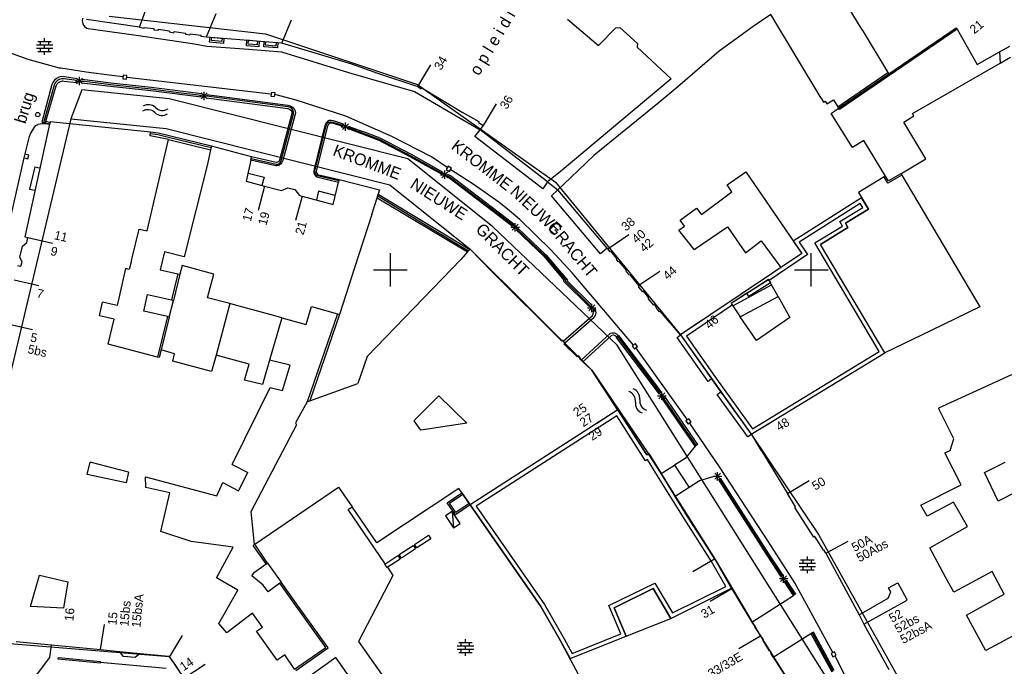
# Model space of a CAD drawing. Header units: millimetres. Extents: x 135944 to 142000, y 454200 to 456692.
# Tile 54 of 153: x 137006 to 137123, y 455953 to 456030. Entities that reach past the tile are written whole.
import ezdxf
from ezdxf.enums import TextEntityAlignment as Align

# ---------------------------------------------------------------- set-up
doc = ezdxf.new("R2010")
doc.units = ezdxf.units.MM
for name, color, linetype in [('TotaalGBKN2013_Bistad', 251, 'Continuous'), ('TotaalGBKN2013X$0$Contouren', 251, 'Continuous'), ('TotaalGBKN2013X$0$Xref', 251, 'Continuous')]:
    doc.layers.add(name, color=color, linetype=linetype)
doc.layers.add('TotaalGBKN2013X$0$PSVPORTS', color=251, linetype='Continuous', plot=False)
doc.styles.add('TotaalGBKN2013X$0$GBKN binnenstad 2009$0$Standard', font='txt')

# ---------------------------------------------------------------- blocks, each defined once
blk = doc.blocks.new('TotaalGBKN2013X$0$GBKN binnenstad 2009')
at = {"layer": 'TotaalGBKN2013_Bistad'}
for p, q in [((137106064, 456028516), (137102185, 456034909)), ((137020184, 456028824), (137021211, 456031644)), ((137013411, 456029913), (137013396, 456029592)), ((137013396, 456029592), (137013460, 456029278)), ((137020183, 456028822), (137013902, 456029734)), ((137028153, 456027706), (137029293, 456030482)), ((137037123, 456026950), (137038261, 456029726)), ((137071065, 456029804), (137074729, 456026655)), ((137095221, 456030350), (137093118, 456028937)), ((137101195, 456020415), (137095221, 456030350)), ((137013460, 456029278), (137013553, 456029068)), ((137013553, 456029068), (137013713, 456028871)), ((137013713, 456028871), (137013925, 456028733)), ((137013925, 456028733), (137014099, 456028679)), ((137014099, 456028679), (137014693, 456028585)), ((137014693, 456028585), (137020066, 456027845)), ((137020183, 456028822), (137020748, 456028703)), ((137020748, 456028703), (137020755, 456028796)), ((137020755, 456028796), (137021909, 456028666)), ((137021909, 456028666), (137021910, 456028521)), ((137021910, 456028521), (137022432, 456028468)), ((137022432, 456028468), (137022447, 456028593)), ((137022447, 456028593), (137023730, 456028408)), ((137023730, 456028408), (137023741, 456028283)), ((137074729, 456026655), (137076775, 456028768)), ((137076775, 456028768), (137077283, 456028792)), ((137077283, 456028792), (137079365, 456026905)), ((137093118, 456028937), (137089055, 456026000)), ((137117329, 456028605), (137103377, 456019049)), ((137106064, 456028516), (137109125, 456023471)), ((137109229, 456023300), (137117230, 456028779)), ((137117230, 456028779), (137117329, 456028605)), ((137117329, 456028605), (137119727, 456024390)), ((137008916, 456027140), (137008916, 456027540)), ((137020066, 456027845), (137026708, 456026843)), ((137023741, 456028283), (137024272, 456028179)), ((137024272, 456028179), (137024302, 456028324)), ((137024302, 456028324), (137025653, 456028134)), ((137025653, 456028134), (137025649, 456028009)), ((137025649, 456028009), (137026155, 456027946)), ((137026155, 456027946), (137026195, 456028051)), ((137026195, 456028051), (137027482, 456027876)), ((137027482, 456027876), (137027468, 456027766)), ((137027468, 456027766), (137028153, 456027706)), ((137028153, 456027706), (137037053, 456026971)), ((137028747, 456027253), (137028784, 456027648)), ((137029983, 456027136), (137028747, 456027253)), ((137030020, 456027531), (137029983, 456027136)), ((137033109, 456026826), (137033148, 456027302)), ((137034231, 456027213), (137034192, 456026737)), ((137006977, 456025002), (137003308, 456026319)), ((137007936, 456026740), (137009896, 456026740)), ((137007936, 456026340), (137009896, 456026340)), ((137008116, 456027140), (137009716, 456027140)), ((137008416, 456026740), (137008416, 456027140)), ((137008416, 456025940), (137008416, 456026340)), ((137008916, 456026340), (137008916, 456026740)), ((137009416, 456026740), (137009416, 456027140)), ((137009416, 456025940), (137009416, 456026340)), ((137026708, 456026843), (137028180, 456026584)), ((137028180, 456026584), (137033170, 456026231)), ((137034192, 456026737), (137033109, 456026826)), ((137033170, 456026231), (137037056, 456025900)), ((137035164, 456026702), (137035200, 456027133)), ((137036402, 456026597), (137035164, 456026702)), ((137036438, 456027028), (137036402, 456026597)), ((137037053, 456026971), (137045384, 456024479)), ((137079365, 456026905), (137079312, 456026455)), ((137079312, 456026455), (137083375, 456022682)), ((137122384, 456025891), (137123603, 456026580)), ((137010669, 456023986), (137006977, 456025002)), ((137008116, 456025940), (137009716, 456025940)), ((137008916, 456025540), (137008916, 456025940)), ((137037056, 456025900), (137045022, 456023468)), ((137089055, 456026000), (137084153, 456021751)), ((137119727, 456024390), (137122384, 456025891)), ((137122384, 456025891), (137122471, 456024571)), ((137122471, 456024571), (137123688, 456025264)), ((137010844, 456023957), (137010669, 456023986)), ((137013868, 456023492), (137010844, 456023957)), ((137045384, 456024479), (137048486, 456023389)), ((137053257, 456021790), (137054791, 456024369)), ((137112040, 456018590), (137122471, 456024571)), ((137010082, 456022533), (137009893, 456022266)), ((137010329, 456022746), (137010082, 456022533)), ((137010621, 456022893), (137010329, 456022746)), ((137010655, 456022614), (137010404, 456022464)), ((137010940, 456022965), (137010621, 456022893)), ((137010936, 456022690), (137010655, 456022614)), ((137011228, 456022688), (137010936, 456022690)), ((137011267, 456022957), (137010940, 456022965)), ((137012775, 456022495), (137011214, 456022690)), ((137012802, 456022712), (137011267, 456022957)), ((137012715, 456022088), (137013423, 456022796)), ((137013423, 456022088), (137012715, 456022796)), ((137013069, 456021942), (137013069, 456022942)), ((137016800, 456022192), (137013396, 456022635)), ((137016902, 456023106), (137013868, 456023492)), ((137018214, 456022953), (137016902, 456023106)), ((137018249, 456023149), (137018192, 456022702)), ((137018192, 456022702), (137018639, 456022645)), ((137018696, 456023092), (137018249, 456023149)), ((137018639, 456022645), (137018696, 456023092)), ((137018670, 456022900), (137035800, 456020904)), ((137045022, 456023468), (137052849, 456021209)), ((137048486, 456023389), (137053257, 456021790)), ((137083375, 456022682), (137070176, 456011654)), ((137103161, 456019385), (137109125, 456023471)), ((137103264, 456019214), (137109229, 456023300)), ((137109125, 456023471), (137109229, 456023300)), ((137009788, 456022012), (137008599, 456017542)), ((137010048, 456021934), (137008781, 456017490)), ((137009061, 456017654), (137010288, 456021864)), ((137009893, 456022266), (137009788, 456022012)), ((137010068, 456021994), (137010049, 456021935)), ((137010204, 456022252), (137010068, 456021994)), ((137010404, 456022464), (137010204, 456022252)), ((137010288, 456021864), (137010398, 456022094)), ((137010398, 456022094), (137010573, 456022280)), ((137010573, 456022280), (137010797, 456022402)), ((137010797, 456022402), (137011047, 456022449)), ((137011047, 456022449), (137011191, 456022441)), ((137011191, 456022441), (137012746, 456022260)), ((137012569, 456022442), (137013569, 456022442)), ((137016752, 456021795), (137013342, 456022191)), ((137016776, 456021993), (137013370, 456022420)), ((137021526, 456021273), (137016752, 456021795)), ((137021550, 456021471), (137016776, 456021993)), ((137021574, 456021670), (137016800, 456022192)), ((137025157, 456021000), (137021550, 456021471)), ((137027572, 456020899), (137021574, 456021670)), ((137053257, 456021790), (137053663, 456021505)), ((137053663, 456021505), (137053733, 456021626)), ((137053733, 456021626), (137058547, 456018746)), ((137084153, 456021751), (137081777, 456019780)), ((137027523, 456020502), (137021526, 456021273)), ((137027547, 456020700), (137025157, 456021000)), ((137027370, 456020663), (137028370, 456020663)), ((137027516, 456020309), (137028224, 456021017)), ((137028224, 456020309), (137027516, 456021017)), ((137027870, 456020163), (137027870, 456021163)), ((137028118, 456020427), (137033581, 456019741)), ((137033607, 456019940), (137028142, 456020627)), ((137028167, 456020824), (137033633, 456020138)), ((137035862, 456021090), (137035804, 456020644)), ((137035804, 456020644), (137036250, 456020586)), ((137036308, 456021032), (137035862, 456021090)), ((137036250, 456020586), (137036308, 456021032)), ((137038813, 456020172), (137036278, 456020830)), ((137052849, 456021209), (137060682, 456016620)), ((137101195, 456020415), (137101477, 456019947)), ((137101850, 456019726), (137102663, 456020215)), ((137102663, 456020215), (137103161, 456019385)), ((137033581, 456019741), (137037819, 456019155)), ((137037822, 456019355), (137033607, 456019940)), ((137033633, 456020138), (137037825, 456019555)), ((137037819, 456019155), (137038013, 456019111)), ((137037862, 456019353), (137037822, 456019355)), ((137037825, 456019555), (137038089, 456019511)), ((137038091, 456019297), (137037862, 456019353)), ((137038013, 456019111), (137038174, 456018996)), ((137038089, 456019511), (137038328, 456019392)), ((137038288, 456019168), (137038091, 456019297)), ((137038431, 456018980), (137038288, 456019168)), ((137038328, 456019392), (137038521, 456019208)), ((137038521, 456019208), (137038652, 456018974)), ((137044707, 456018244), (137038813, 456020172)), ((137061076, 456017136), (137062610, 456019715)), ((137081777, 456019780), (137074162, 456013572)), ((137101477, 456019947), (137101652, 456020055)), ((137101652, 456020055), (137101850, 456019726)), ((137102356, 456018592), (137103264, 456019214)), ((137103264, 456019214), (137103161, 456019385)), ((137103377, 456019049), (137103264, 456019214)), ((137038302, 456018587), (137036811, 456013039)), ((137037017, 456013011), (137038497, 456018521)), ((137038693, 456018482), (137037215, 456012984)), ((137038174, 456018996), (137038277, 456018826)), ((137038277, 456018826), (137038306, 456018629)), ((137038306, 456018629), (137038302, 456018587)), ((137038503, 456018756), (137038431, 456018980)), ((137038497, 456018521), (137038503, 456018756)), ((137038652, 456018974), (137038708, 456018713)), ((137038708, 456018713), (137038693, 456018482)), ((137050163, 456015834), (137044707, 456018244)), ((137058547, 456018746), (137060510, 456017615)), ((137104909, 456014527), (137102356, 456018592)), ((137110994, 456017553), (137112214, 456018296)), ((137112214, 456018296), (137112040, 456018590)), ((137009518, 456017307), (137006563, 456003935)), ((137007250, 456016180), (137007707, 456016964)), ((137007707, 456016964), (137007881, 456017158)), ((137007881, 456017158), (137008105, 456017290)), ((137008105, 456017290), (137008161, 456017310)), ((137008161, 456017310), (137008617, 456017387)), ((137008599, 456017542), (137008989, 456017429)), ((137008617, 456017387), (137009079, 456017385)), ((137008989, 456017429), (137009015, 456017482)), ((137009015, 456017482), (137009061, 456017654)), ((137009015, 456017482), (137009526, 456017345)), ((137009061, 456017654), (137009562, 456017506)), ((137009079, 456017385), (137009518, 456017307)), ((137009526, 456017345), (137009518, 456017307)), ((137009562, 456017506), (137009526, 456017345)), ((137009580, 456017589), (137009562, 456017506)), ((137021482, 456016367), (137009580, 456017589)), ((137042231, 456017149), (137040932, 456011978)), ((137041077, 456011941), (137042376, 456017112)), ((137042522, 456017076), (137041223, 456011904)), ((137042237, 456017176), (137042231, 456017149)), ((137042340, 456017415), (137042237, 456017176)), ((137042511, 456017613), (137042340, 456017415)), ((137042377, 456017116), (137042467, 456017335)), ((137042467, 456017335), (137042624, 456017512)), ((137042733, 456017750), (137042511, 456017613)), ((137042605, 456017241), (137042522, 456017076)), ((137042718, 456017386), (137042605, 456017241)), ((137042624, 456017512), (137042689, 456017558)), ((137042689, 456017558), (137042841, 456017608)), ((137042850, 456017435), (137042718, 456017386)), ((137042981, 456017753), (137042733, 456017750)), ((137042841, 456017608), (137042876, 456017608)), ((137042991, 456017450), (137042850, 456017435)), ((137042876, 456017608), (137043167, 456017566)), ((137043224, 456017706), (137042981, 456017753)), ((137043134, 456017420), (137042991, 456017450)), ((137044348, 456017038), (137043134, 456017420)), ((137043167, 456017566), (137043181, 456017562)), ((137043179, 456017563), (137044399, 456017179)), ((137044449, 456017320), (137043224, 456017706)), ((137044157, 456017014), (137045157, 456017014)), ((137044303, 456016660), (137045011, 456017368)), ((137045011, 456016660), (137044303, 456017368)), ((137044657, 456016514), (137044657, 456017514)), ((137048675, 456015358), (137044902, 456016803)), ((137044952, 456016944), (137046705, 456016273)), ((137045002, 456017085), (137046721, 456016428)), ((137060510, 456017615), (137060475, 456017495)), ((137060475, 456017495), (137061076, 456017136)), ((137060682, 456016620), (137061076, 456017136)), ((137113615, 456013180), (137110994, 456017553)), ((137006489, 456013331), (137007120, 456015859)), ((137007120, 456015859), (137007250, 456016180)), ((137022360, 456016033), (137021453, 456016164)), ((137021465, 456015940), (137021482, 456016367)), ((137023620, 456015490), (137021465, 456015940)), ((137022399, 456016235), (137021482, 456016367)), ((137023646, 456015722), (137022360, 456016033)), ((137028743, 456014692), (137022399, 456016235)), ((137028695, 456014493), (137023646, 456015722)), ((137046705, 456016273), (137048736, 456015495)), ((137048798, 456015632), (137046721, 456016428)), ((137052503, 456013698), (137048798, 456015632)), ((137054879, 456013433), (137050163, 456015834)), ((137060024, 456015844), (137060682, 456016620)), ((137068107, 456009630), (137060024, 456015844)), ((137068674, 456010457), (137060682, 456016620)), ((137021118, 456004621), (137023620, 456015490)), ((137023620, 456015490), (137028647, 456014253)), ((137028743, 456014692), (137028647, 456014253)), ((137033516, 456013433), (137028743, 456014692)), ((137052360, 456013434), (137048675, 456015358)), ((137048736, 456015495), (137052432, 456013566)), ((137106248, 456015368), (137104909, 456014527)), ((137108842, 456011147), (137106248, 456015368)), ((137004957, 456006441), (137006489, 456013331)), ((137006474, 456013330), (137006908, 456013211)), ((137007026, 456013645), (137006592, 456013764)), ((137006908, 456013211), (137007026, 456013645)), ((137028647, 456014253), (137028276, 456012563)), ((137033424, 456013030), (137033516, 456013433)), ((137033457, 456013226), (137036418, 456012547)), ((137036447, 456012753), (137033516, 456013433)), ((137056149, 456011314), (137052360, 456013434)), ((137052432, 456013566), (137056209, 456011453)), ((137056283, 456011584), (137052503, 456013698)), ((137056759, 456012173), (137054879, 456013433)), ((137074162, 456013572), (137071423, 456010990)), ((137110659, 456011427), (137113615, 456013180)), ((137007739, 456012247), (137007133, 456009606)), ((137007739, 456012247), (137008323, 456012112)), ((137028276, 456012563), (137025513, 456001559)), ((137033424, 456013030), (137032862, 456010546)), ((137036395, 456012348), (137033424, 456013030)), ((137036496, 456012351), (137036395, 456012348)), ((137036418, 456012547), (137036625, 456012562)), ((137036601, 456012784), (137036447, 456012753)), ((137036743, 456012415), (137036496, 456012351)), ((137036737, 456012886), (137036601, 456012784)), ((137036625, 456012562), (137036810, 456012655)), ((137036811, 456013039), (137036737, 456012886)), ((137036958, 456012551), (137036743, 456012415)), ((137036810, 456012655), (137036947, 456012810)), ((137036947, 456012810), (137037016, 456013005)), ((137037121, 456012747), (137036958, 456012551)), ((137037016, 456013005), (137037017, 456013011)), ((137037215, 456012984), (137037121, 456012747)), ((137056877, 456012317), (137056639, 456011935)), ((137057259, 456012079), (137056877, 456012317)), ((137057021, 456011697), (137057259, 456012079)), ((137033102, 456011481), (137034996, 456011015)), ((137034996, 456011015), (137034722, 456010024)), ((137040932, 456011978), (137040887, 456011728)), ((137040887, 456011728), (137040922, 456011476)), ((137040922, 456011476), (137041034, 456011248)), ((137041034, 456011248), (137041210, 456011064)), ((137041041, 456011778), (137041074, 456011929)), ((137041058, 456011549), (137041041, 456011778)), ((137041152, 456011340), (137041058, 456011549)), ((137041312, 456011176), (137041152, 456011340)), ((137041223, 456011904), (137041186, 456011706)), ((137041186, 456011706), (137041228, 456011509)), ((137041210, 456011064), (137041224, 456011054)), ((137041224, 456011054), (137043838, 456010422)), ((137041228, 456011509), (137041343, 456011344)), ((137043876, 456010586), (137041302, 456011182)), ((137041343, 456011344), (137041354, 456011334)), ((137041354, 456011334), (137043916, 456010752)), ((137055975, 456011297), (137056975, 456011297)), ((137056121, 456010943), (137056829, 456011651)), ((137056829, 456010943), (137056121, 456011651)), ((137056475, 456010797), (137056475, 456011797)), ((137056639, 456011935), (137057021, 456011697)), ((137056946, 456010917), (137056686, 456011047)), ((137056752, 456011180), (137057037, 456011037)), ((137057127, 456011156), (137056818, 456011313)), ((137062776, 456006504), (137056946, 456010917)), ((137057037, 456011037), (137062873, 456006618)), ((137062970, 456006733), (137057127, 456011156)), ((137059839, 456010188), (137057170, 456011904)), ((137070176, 456011654), (137068674, 456010457)), ((137069888, 456009514), (137071423, 456010990)), ((137090015, 456010095), (137092230, 456011630)), ((137092230, 456011630), (137098880, 456001939)), ((137108670, 456011045), (137105604, 456009191)), ((137108670, 456011045), (137108842, 456011147)), ((137109105, 456010310), (137108670, 456011045)), ((137109177, 456010581), (137108842, 456011147)), ((137110758, 456011253), (137109105, 456010310)), ((137110659, 456011427), (137109177, 456010581)), ((137110659, 456011427), (137110758, 456011253)), ((137110758, 456011253), (137120035, 455995620)), ((137032862, 456010546), (137035057, 456009955)), ((137035057, 456009955), (137034280, 456007058)), ((137035057, 456009955), (137037072, 456009419)), ((137037072, 456009419), (137037827, 456009741)), ((137037827, 456009741), (137038661, 456009547)), ((137043210, 456007782), (137043838, 456010422)), ((137043916, 456010752), (137043838, 456010422)), ((137043916, 456010752), (137048719, 456009493)), ((137062904, 456008045), (137059839, 456010188)), ((137068674, 456010457), (137068107, 456009630)), ((137068674, 456010457), (137069888, 456009514)), ((137090564, 456009262), (137090015, 456010095)), ((137007133, 456009606), (137007717, 456009471)), ((137038661, 456009547), (137039208, 456008853)), ((137039513, 456008759), (137038736, 456005862)), ((137039208, 456008853), (137039516, 456008771)), ((137039516, 456008771), (137043210, 456007782)), ((137041457, 456009359), (137041209, 456008317)), ((137043458, 456008824), (137041457, 456009359)), ((137047802, 456006592), (137048427, 456008568)), ((137048427, 456008568), (137048565, 456009004)), ((137048427, 456008568), (137059184, 456002128)), ((137048508, 456008786), (137054989, 456004846)), ((137048719, 456009493), (137048565, 456009004)), ((137048565, 456009004), (137059429, 456002404)), ((137069138, 456008795), (137069888, 456009514)), ((137074983, 456001899), (137069138, 456008795)), ((137075762, 456002562), (137069888, 456009514)), ((137086955, 456006595), (137090564, 456009262)), ((137105604, 456009191), (137106828, 456007218)), ((137063931, 456007222), (137062904, 456008045)), ((137047802, 456006592), (137045793, 456000358)), ((137064508, 456005156), (137062776, 456006504)), ((137062873, 456006618), (137064613, 456005265)), ((137064714, 456005370), (137062970, 456006733)), ((137065364, 456005975), (137063931, 456007222)), ((137084426, 456005912), (137086373, 456007315)), ((137086373, 456007315), (137086955, 456006595)), ((137106828, 456007218), (137104080, 456005565)), ((137064327, 456005054), (137065327, 456005054)), ((137064473, 456004700), (137065181, 456005408)), ((137065181, 456004700), (137064473, 456005408)), ((137064827, 456004554), (137064827, 456005554)), ((137069079, 456002362), (137065364, 456005975)), ((137084262, 456004713), (137084937, 456005206)), ((137084937, 456005206), (137084426, 456005912)), ((137086078, 456002415), (137090046, 456005119)), ((137090046, 456005119), (137092201, 456002038)), ((137104370, 456005018), (137101100, 456003029)), ((137104080, 456005565), (137104370, 456005018)), ((137006563, 456003935), (137006943, 456003856)), ((137006810, 456003241), (137006937, 456003828)), ((137006943, 456003856), (137006937, 456003828)), ((137006937, 456003828), (137009863, 456003162)), ((137019244, 456001126), (137020141, 456004815)), ((137020141, 456004815), (137021118, 456004621)), ((137054989, 456004846), (137059283, 456002239)), ((137064940, 456004740), (137068256, 456001585)), ((137065045, 456004848), (137067499, 456002495)), ((137065148, 456004956), (137068475, 456001791)), ((137078315, 456004158), (137075835, 456002468)), ((137086078, 456002415), (137084262, 456004713)), ((137005963, 456001515), (137006286, 456002796)), ((137006286, 456002796), (137006810, 456003241)), ((137092201, 456002038), (137094067, 456003454)), ((137094067, 456003454), (137096385, 456000259)), ((137108770, 455990118), (137101100, 456003029)), ((137006255, 456000920), (137005963, 456001515)), ((137023160, 456002126), (137022632, 455999988)), ((137025513, 456001559), (137023160, 456002126)), ((137050000, 456000000), (137050000, 456002000)), ((137059184, 456002128), (137058389, 456001232)), ((137059429, 456002404), (137059184, 456002128)), ((137059473, 456002453), (137059429, 456002404)), ((137062058, 455999797), (137059473, 456002453)), ((137067499, 456002495), (137068365, 456001688)), ((137068256, 456001585), (137070629, 455998759)), ((137068365, 456001688), (137070419, 455999241)), ((137068475, 456001791), (137071047, 455998776)), ((137071593, 455999646), (137069079, 456002362)), ((137075762, 456002562), (137074983, 456001899)), ((137075762, 456002562), (137075833, 456002466)), ((137075833, 456002466), (137076047, 456002175)), ((137076047, 456002175), (137076141, 456002225)), ((137076141, 456002225), (137076869, 456001332)), ((137098880, 456001939), (137096385, 456000259)), ((137100000, 456000000), (137100000, 456002000)), ((137005703, 456000514), (137006086, 456000416)), ((137006086, 456000416), (137006255, 456000920)), ((137019244, 456001126), (137018981, 456000045)), ((137025281, 456000518), (137024998, 455999478)), ((137029022, 455999482), (137025281, 456000518)), ((137045793, 456000358), (137043940, 455994706)), ((137058389, 456001232), (137047237, 455989699)), ((137076869, 456001332), (137076869, 456001197)), ((137076869, 456001197), (137077030, 456000997)), ((137077030, 456000997), (137077090, 456001037)), ((137077090, 456001037), (137078043, 455999939)), ((137018542, 456000150), (137017526, 455995757)), ((137018981, 456000045), (137018542, 456000150)), ((137022632, 455999988), (137024746, 455999532)), ((137024746, 455999532), (137023984, 455996427)), ((137024998, 455999478), (137024218, 455996374)), ((137024746, 455999532), (137024998, 455999478)), ((137028291, 455996685), (137029022, 455999482)), ((137048000, 456000000), (137050000, 456000000)), ((137050000, 456000000), (137052000, 456000000)), ((137050000, 455998000), (137050000, 456000000)), ((137070367, 455991510), (137062058, 455999797)), ((137070419, 455999241), (137070820, 455998767)), ((137078888, 455991055), (137071593, 455999646)), ((137078043, 455999939), (137077963, 455999859)), ((137077963, 455999859), (137078393, 455999410)), ((137078393, 455999410), (137078418, 455999445)), ((137078418, 455999445), (137079512, 455998114)), ((137082004, 455999815), (137079525, 455998125)), ((137098000, 456000000), (137100000, 456000000)), ((137100000, 456000000), (137102000, 456000000)), ((137100000, 455998000), (137100000, 456000000)), ((137005294, 455998798), (137008220, 455998132)), ((137070629, 455998759), (137070560, 455998664)), ((137070560, 455998664), (137073644, 455995620)), ((137070820, 455998767), (137070758, 455998681)), ((137070758, 455998681), (137073759, 455995719)), ((137071047, 455998776), (137070993, 455998701)), ((137070993, 455998701), (137073895, 455995836)), ((137079574, 455998039), (137079512, 455998114)), ((137079524, 455997943), (137079574, 455998039)), ((137090691, 455995717), (137095300, 455998202)), ((137092348, 455997208), (137094927, 455998863)), ((137095153, 455998462), (137092597, 455996822)), ((137094927, 455998863), (137095153, 455998462)), ((137095300, 455998202), (137095153, 455998462)), ((137096067, 455996843), (137095300, 455998202)), ((137020704, 455995099), (137021129, 455997074)), ((137021129, 455997074), (137023984, 455996427)), ((137080011, 455997390), (137079524, 455997943)), ((137080091, 455997446), (137080011, 455997390)), ((137080715, 455996688), (137080091, 455997446)), ((137092348, 455997208), (137090488, 455996014)), ((137091575, 455994431), (137096067, 455996843)), ((137092597, 455996822), (137092348, 455997208)), ((137096067, 455996843), (137097473, 455994352)), ((137015425, 455994514), (137015807, 455996165)), ((137017526, 455995757), (137015807, 455996165)), ((137023713, 455994386), (137024218, 455996374)), ((137023984, 455996427), (137024218, 455996374)), ((137030942, 455995987), (137028291, 455996685)), ((137030942, 455995987), (137029298, 455989851)), ((137031337, 455995878), (137030942, 455995987)), ((137035830, 455994645), (137031337, 455995878)), ((137040013, 455993497), (137040636, 455995643)), ((137040636, 455995643), (137043725, 455994767)), ((137073573, 455995114), (137074281, 455995822)), ((137074281, 455995114), (137073573, 455995822)), ((137073927, 455994968), (137073927, 455995968)), ((137080625, 455996608), (137080715, 455996688)), ((137081309, 455995795), (137080625, 455996608)), ((137081379, 455995870), (137081309, 455995795)), ((137081621, 455995586), (137081379, 455995870)), ((137090488, 455996014), (137090691, 455995717)), ((137090691, 455995717), (137091575, 455994431)), ((137017176, 455994119), (137015425, 455994514)), ((137023510, 455994434), (137020704, 455995099)), ((137037086, 455994300), (137035830, 455994645)), ((137043725, 455994767), (137040129, 455984313)), ((137043940, 455994706), (137040415, 455984416)), ((137043725, 455994767), (137043940, 455994706)), ((137070524, 455991510), (137074019, 455994586)), ((137073427, 455995468), (137074427, 455995468)), ((137074117, 455995019), (137074011, 455995143)), ((137074019, 455994586), (137074111, 455994766)), ((137074111, 455994766), (137074126, 455994967)), ((137074368, 455995198), (137074117, 455995019)), ((137074126, 455994967), (137074117, 455995019)), ((137074238, 455995105), (137074122, 455995239)), ((137074202, 455994375), (137074335, 455994517)), ((137074245, 455995346), (137074368, 455995198)), ((137074335, 455994517), (137074428, 455994688)), ((137074380, 455995173), (137074368, 455995198)), ((137074443, 455994934), (137074380, 455995173)), ((137074428, 455994688), (137074443, 455994934)), ((137081577, 455995516), (137081621, 455995586)), ((137081969, 455995021), (137081577, 455995516)), ((137082044, 455995091), (137081969, 455995021)), ((137084463, 455992256), (137082044, 455995091)), ((137120035, 455995620), (137114264, 455992801)), ((137004540, 455993568), (137007466, 455992902)), ((137016484, 455991173), (137017176, 455994119)), ((137023510, 455994434), (137022320, 455989621)), ((137023713, 455994386), (137022760, 455990477)), ((137023510, 455994434), (137023713, 455994386)), ((137037086, 455994300), (137035645, 455989245)), ((137037086, 455994300), (137040013, 455993497)), ((137070730, 455991319), (137074202, 455994375)), ((137086986, 455993976), (137084469, 455992260)), ((137093509, 455991610), (137091575, 455994431)), ((137097473, 455994352), (137093509, 455991610)), ((137072652, 455989251), (137076162, 455992457)), ((137072857, 455989065), (137076313, 455992237)), ((137076162, 455992457), (137076396, 455992519)), ((137076313, 455992237), (137076518, 455992261)), ((137076396, 455992519), (137076638, 455992502)), ((137076518, 455992261), (137076717, 455992206)), ((137076638, 455992502), (137076861, 455992407)), ((137076717, 455992206), (137076881, 455992081)), ((137076861, 455992407), (137077042, 455992246)), ((137077104, 455992155), (137076924, 455992025)), ((137077042, 455992246), (137077104, 455992155)), ((137077138, 455992179), (137077104, 455992155)), ((137080582, 455987652), (137077138, 455992179)), ((137084061, 455991973), (137084463, 455992256)), ((137084463, 455992256), (137088152, 455987026)), ((137114264, 455992801), (137108770, 455990118)), ((137022320, 455989621), (137016484, 455991173)), ((137070432, 455991595), (137070367, 455991510)), ((137070524, 455991510), (137070432, 455991595)), ((137070524, 455991510), (137070730, 455991319)), ((137070633, 455991185), (137070730, 455991319)), ((137072204, 455989667), (137070633, 455991185)), ((137076874, 455991964), (137076924, 455992025)), ((137080280, 455987489), (137076874, 455991964)), ((137076881, 455992081), (137076924, 455992025)), ((137079601, 455988677), (137077009, 455992068)), ((137079070, 455991225), (137078728, 455990933)), ((137079362, 455990883), (137079070, 455991225)), ((137087745, 455986740), (137084061, 455991973)), ((137022760, 455990477), (137022538, 455989563)), ((137024351, 455990036), (137022760, 455990477)), ((137024134, 455989141), (137024351, 455990036)), ((137029298, 455989851), (137028751, 455987921)), ((137033218, 455988774), (137029298, 455989851)), ((137078728, 455990933), (137079020, 455990591)), ((137079020, 455990591), (137079362, 455990883)), ((137079167, 455990702), (137085274, 455982182)), ((137022538, 455989563), (137022320, 455989621)), ((137028751, 455987921), (137024134, 455989141)), ((137032678, 455986901), (137033218, 455988774)), ((137035645, 455989245), (137034822, 455986353)), ((137038083, 455988661), (137035645, 455989245)), ((137037194, 455985651), (137038083, 455988661)), ((137047237, 455989699), (137046139, 455986480)), ((137072354, 455989767), (137072204, 455989667)), ((137072585, 455989513), (137072354, 455989767)), ((137072495, 455989393), (137072585, 455989513)), ((137072652, 455989251), (137072495, 455989393)), ((137072652, 455989251), (137072857, 455989065)), ((137073943, 455988081), (137072857, 455989065)), ((137080470, 455987518), (137079601, 455988677)), ((137077014, 455983337), (137073943, 455988081)), ((137081970, 455985234), (137080280, 455987489)), ((137081838, 455985692), (137080470, 455987518)), ((137081976, 455985791), (137080582, 455987652)), ((137123811, 455987510), (137118758, 455985208)), ((137034822, 455986353), (137032678, 455986901)), ((137040415, 455984416), (137046139, 455986480)), ((137088152, 455987026), (137087745, 455986740)), ((137088152, 455987026), (137089258, 455985481)), ((137031190, 455976863), (137035729, 455986002)), ((137035729, 455986002), (137037194, 455985651)), ((137082093, 455985326), (137081838, 455985692)), ((137081898, 455984682), (137082606, 455985390)), ((137082606, 455984682), (137081898, 455985390)), ((137082227, 455985426), (137081976, 455985791)), ((137082252, 455984536), (137082252, 455985536)), ((137088838, 455985186), (137089258, 455985481)), ((137092490, 455980136), (137088838, 455985186)), ((137089258, 455985481), (137092881, 455980456)), ((137118758, 455985208), (137115146, 455983562)), ((137040099, 455984302), (137038722, 455981808)), ((137040129, 455984313), (137040099, 455984302)), ((137040129, 455984313), (137040415, 455984416)), ((137052798, 455982072), (137055761, 455985041)), ((137055761, 455985041), (137059072, 455981761)), ((137081752, 455985036), (137082752, 455985036)), ((137086199, 455979045), (137082295, 455984727)), ((137083256, 455983629), (137082431, 455984829)), ((137082567, 455984931), (137086479, 455979238)), ((137077037, 455983352), (137074519, 455981722)), ((137077014, 455983337), (137080469, 455978002)), ((137086339, 455979142), (137083256, 455983629)), ((137116958, 455979897), (137115146, 455983562)), ((137038842, 455981586), (137033401, 455971250)), ((137038722, 455981808), (137038842, 455981586)), ((137052798, 455982072), (137053573, 455980929)), ((137059072, 455981761), (137053888, 455980966)), ((137085467, 455982306), (137085097, 455982050)), ((137085097, 455982050), (137085353, 455981680)), ((137085353, 455981680), (137085723, 455981936)), ((137085723, 455981936), (137085467, 455982306)), ((137089182, 455976455), (137085542, 455981800)), ((137092884, 455980458), (137095452, 455982010)), ((137053888, 455980966), (137053573, 455980929)), ((137092903, 455980426), (137092490, 455980136)), ((137092881, 455980456), (137092903, 455980426)), ((137092903, 455980426), (137094006, 455978555)), ((137116499, 455978533), (137116958, 455979897)), ((137080469, 455978002), (137080694, 455978152)), ((137080694, 455978152), (137082169, 455975775)), ((137086199, 455979045), (137085027, 455977591)), ((137086479, 455979238), (137086199, 455979045)), ((137094006, 455978555), (137094061, 455978575)), ((137094061, 455978575), (137097178, 455973419)), ((137115864, 455978235), (137116499, 455978533)), ((137117810, 455974443), (137115864, 455978235)), ((137013966, 455975674), (137014316, 455977147)), ((137018895, 455975961), (137014316, 455977147)), ((137085027, 455977591), (137083772, 455976793)), ((137120599, 455975914), (137123058, 455977138)), ((137018895, 455975961), (137018622, 455974673)), ((137031190, 455976863), (137033067, 455975902)), ((137031963, 455973744), (137033067, 455975902)), ((137082169, 455975775), (137083772, 455976793)), ((137082169, 455975775), (137083850, 455973066)), ((137083772, 455976793), (137085512, 455974144)), ((137088534, 455975107), (137089242, 455975815)), ((137089242, 455975107), (137088534, 455975815)), ((137088888, 455974961), (137088888, 455975961)), ((137094836, 455967787), (137089182, 455976455)), ((137122221, 455972491), (137120599, 455975914)), ((137018622, 455974673), (137013966, 455975674)), ((137020887, 455975413), (137029366, 455973150)), ((137020937, 455974137), (137020887, 455975413)), ((137029366, 455973150), (137030104, 455974717)), ((137030104, 455974717), (137031963, 455973744)), ((137086727, 455974933), (137085512, 455974144)), ((137088298, 455975402), (137086727, 455974933)), ((137088502, 455975450), (137088298, 455975402)), ((137088388, 455975461), (137089388, 455975461)), ((137088944, 455975102), (137094724, 455966070)), ((137089063, 455975181), (137091437, 455971461)), ((137089178, 455975257), (137094930, 455966266)), ((137097178, 455973419), (137099746, 455974971)), ((137023786, 455973511), (137020937, 455974137)), ((137022731, 455968883), (137023786, 455973511)), ((137033878, 455967379), (137043851, 455974188)), ((137043851, 455974188), (137045475, 455971822)), ((137058143, 455974027), (137048390, 455967573)), ((137067882, 455959976), (137058143, 455974027)), ((137085512, 455974144), (137083850, 455973066)), ((137098138, 455971841), (137097178, 455973419)), ((137113038, 455972022), (137117810, 455974443)), ((137124476, 455973639), (137122221, 455972491)), ((137057023, 455972260), (137058601, 455973348)), ((137057793, 455971145), (137057023, 455972260)), ((137059371, 455972233), (137057793, 455971145)), ((137085320, 455970696), (137083850, 455973066)), ((137116906, 455972400), (137113767, 455970733)), ((137118560, 455969491), (137116906, 455972400)), ((137033401, 455971250), (137033831, 455967345)), ((137044986, 455971533), (137045475, 455971822)), ((137049374, 455965063), (137044986, 455971533)), ((137048390, 455967573), (137045475, 455971822)), ((137057329, 455971285), (137056539, 455970758)), ((137057329, 455971285), (137057498, 455969319)), ((137058288, 455969846), (137057329, 455971285)), ((137091437, 455971461), (137094811, 455966194)), ((137098043, 455971750), (137098138, 455971841)), ((137100303, 455968236), (137098043, 455971750)), ((137113767, 455970733), (137113038, 455972022)), ((137056539, 455970758), (137057498, 455969319)), ((137088592, 455965577), (137085320, 455970696)), ((137026330, 455967709), (137022731, 455968883)), ((137057498, 455969319), (137058288, 455969846)), ((137114081, 455966961), (137118560, 455969491)), ((137031339, 455967020), (137026330, 455967709)), ((137052881, 455967368), (137054524, 455968455)), ((137054800, 455968038), (137053157, 455966951)), ((137054524, 455968455), (137054800, 455968038)), ((137098045, 455962793), (137094836, 455967787)), ((137100432, 455968297), (137100303, 455968236)), ((137101457, 455966667), (137100432, 455968297)), ((137101738, 455966329), (137104382, 455967748)), ((137029358, 455963389), (137031339, 455967020)), ((137033705, 455967239), (137033831, 455967345)), ((137035258, 455965043), (137033705, 455967239)), ((137033878, 455967379), (137033831, 455967345)), ((137035411, 455965138), (137033878, 455967379)), ((137051063, 455966165), (137052706, 455967252)), ((137052982, 455966835), (137051339, 455965748)), ((137052706, 455967252), (137052982, 455966835)), ((137053157, 455966951), (137052881, 455967368)), ((137101491, 455966722), (137101457, 455966667)), ((137101738, 455966329), (137101491, 455966722)), ((137115979, 455963478), (137114081, 455966961)), ((137049336, 455965022), (137050888, 455966049)), ((137051164, 455965632), (137049612, 455964605)), ((137050888, 455966049), (137051164, 455965632)), ((137051339, 455965748), (137051063, 455966165)), ((137088527, 455965608), (137085939, 455964092)), ((137090586, 455962092), (137088592, 455965577)), ((137094724, 455966070), (137096445, 455963478)), ((137094811, 455966194), (137096562, 455963555)), ((137094930, 455966266), (137096679, 455963632)), ((137098744, 455965535), (137100344, 455965535)), ((137099044, 455965135), (137099044, 455965535)), ((137099544, 455965535), (137099544, 455965935)), ((137100044, 455965135), (137100044, 455965535)), ((137101738, 455966329), (137105682, 455959016)), ((137033545, 455963626), (137033875, 455964064)), ((137033875, 455964064), (137035258, 455965043)), ((137035258, 455965043), (137035411, 455965138)), ((137035278, 455965015), (137035258, 455965043)), ((137035411, 455965138), (137035278, 455965015)), ((137035411, 455965138), (137037032, 455962882)), ((137049612, 455964605), (137049336, 455965022)), ((137049645, 455964664), (137050307, 455963687)), ((137098564, 455965135), (137100524, 455965135)), ((137098564, 455964735), (137100524, 455964735)), ((137098744, 455964335), (137100344, 455964335)), ((137099044, 455964335), (137099044, 455964735)), ((137099544, 455964735), (137099544, 455965135)), ((137099544, 455963935), (137099544, 455964335)), ((137100044, 455964335), (137100044, 455964735)), ((137121488, 455964144), (137116946, 455961703)), ((137122946, 455961458), (137121488, 455964144)), ((137007243, 455959977), (137008323, 455963710)), ((137008323, 455963710), (137011685, 455962938)), ((137011685, 455962938), (137011144, 455959783)), ((137031857, 455961932), (137029358, 455963389)), ((137034871, 455962507), (137033545, 455963626)), ((137036881, 455962775), (137037032, 455962882)), ((137038759, 455960439), (137037032, 455962882)), ((137050307, 455963687), (137046230, 455955821)), ((137096222, 455963296), (137097222, 455963296)), ((137096368, 455962942), (137097076, 455963650)), ((137097076, 455962942), (137096368, 455963650)), ((137096722, 455962796), (137096722, 455963796)), ((137097917, 455961277), (137096779, 455962980)), ((137096896, 455963057), (137097029, 455962857)), ((137097013, 455963134), (137098150, 455961433)), ((137116946, 455961703), (137115979, 455963478)), ((137029623, 455957953), (137031857, 455961932)), ((137035467, 455961725), (137034871, 455962507)), ((137036881, 455962775), (137035467, 455961725)), ((137038598, 455960321), (137036881, 455962775)), ((137081243, 455962121), (137076602, 455959844)), ((137083332, 455958568), (137081243, 455962121)), ((137090586, 455962092), (137087998, 455960576)), ((137090586, 455962092), (137092964, 455958119)), ((137097029, 455962857), (137098033, 455961355)), ((137102567, 455954533), (137098045, 455962793)), ((137109156, 455960981), (137109483, 455961732)), ((137109180, 455962206), (137110283, 455962795)), ((137109483, 455961732), (137109180, 455962206)), ((137110283, 455962795), (137111373, 455960823)), ((137092964, 455958119), (137097917, 455961277)), ((137098150, 455961433), (137097917, 455961277)), ((137105682, 455959016), (137109156, 455960981)), ((137106271, 455957881), (137111416, 455960745)), ((137111416, 455960745), (137111373, 455960823)), ((137118454, 455958941), (137122946, 455961458)), ((137011144, 455959783), (137007243, 455959977)), ((137042323, 455955120), (137038598, 455960321)), ((137042603, 455955072), (137038759, 455960439)), ((137070215, 455955922), (137067882, 455959976)), ((137076602, 455959844), (137078029, 455956451)), ((137033633, 455959206), (137030561, 455956841)), ((137034149, 455958473), (137033633, 455959206)), ((137034806, 455957541), (137034149, 455958473)), ((137078029, 455956451), (137083332, 455958568)), ((137105682, 455959016), (137106271, 455957881)), ((137120722, 455954802), (137118454, 455958941)), ((137127204, 455958223), (137120755, 455954743)), ((137015558, 455954878), (137016017, 455957843)), ((137030561, 455956841), (137029623, 455957953)), ((137034089, 455957040), (137034806, 455957541)), ((137036549, 455953589), (137034089, 455957040)), ((137092964, 455958119), (137093183, 455957754)), ((137093183, 455957754), (137093223, 455957770)), ((137093223, 455957770), (137093339, 455957605)), ((137093339, 455957605), (137093280, 455957570)), ((137093280, 455957570), (137093894, 455956627)), ((137106271, 455957881), (137109220, 455952517)), ((137023763, 455953975), (137025302, 455956550)), ((137058918, 455955719), (137058918, 455956119)), ((137073937, 455948978), (137070215, 455955922)), ((137093989, 455956468), (137091401, 455954952)), ((137093894, 455956627), (137093933, 455956627)), ((137093933, 455956627), (137094054, 455956503)), ((137094054, 455956503), (137093994, 455956488)), ((137093994, 455956488), (137094095, 455956258)), ((137094170, 455956283), (137094095, 455956258)), ((137094342, 455956014), (137094170, 455956283)), ((137094287, 455955964), (137094342, 455956014)), ((137095037, 455954727), (137094287, 455955964)), ((137095492, 455953976), (137099971, 455956795)), ((137100270, 455956956), (137099971, 455956795)), ((137099971, 455956795), (137102435, 455952219)), ((137100120, 455956875), (137102585, 455952300)), ((137102734, 455952381), (137100270, 455956956)), ((137005531, 455955821), (137009722, 455955427)), ((137009551, 455953932), (137009722, 455955427)), ((137009722, 455955427), (137015557, 455954870)), ((137015557, 455954870), (137017803, 455954655)), ((137038628, 455952556), (137042323, 455955120)), ((137038750, 455952381), (137042603, 455955072)), ((137046230, 455955821), (137049241, 455951537)), ((137057938, 455955319), (137059898, 455955319)), ((137057938, 455954919), (137059898, 455954919)), ((137058118, 455955719), (137059718, 455955719)), ((137058418, 455955319), (137058418, 455955719)), ((137058418, 455954519), (137058418, 455954919)), ((137058918, 455954919), (137058918, 455955319)), ((137059418, 455955319), (137059418, 455955719)), ((137059418, 455954519), (137059418, 455954919)), ((137095097, 455954757), (137095037, 455954727)), ((137095268, 455954478), (137095097, 455954757)), ((137120755, 455954743), (137120722, 455954802)), ((137006709, 455950178), (137009551, 455953932)), ((137010547, 455953724), (137010566, 455953923)), ((137015525, 455953255), (137010547, 455953724)), ((137010566, 455953923), (137015544, 455953454)), ((137018298, 455954056), (137017803, 455954655)), ((137017803, 455954655), (137020290, 455954417)), ((137019691, 455953923), (137018298, 455954056)), ((137020290, 455954417), (137019691, 455953923)), ((137020290, 455954417), (137023675, 455954094)), ((137023675, 455954094), (137024465, 455952967)), ((137043527, 455953912), (137034840, 455947737)), ((137037450, 455954255), (137036549, 455953589)), ((137038628, 455952556), (137037450, 455954255)), ((137047629, 455948117), (137043527, 455953912)), ((137058118, 455954519), (137059718, 455954519)), ((137058918, 455954119), (137058918, 455954519)), ((137095188, 455954452), (137095268, 455954478)), ((137095492, 455953976), (137095188, 455954452)), ((137095492, 455953976), (137097934, 455950153)), ((137102783, 455954604), (137102380, 455954403)), ((137102380, 455954403), (137102581, 455954000)), ((137102581, 455954000), (137102984, 455954201)), ((137102984, 455954201), (137102783, 455954604)), ((137102791, 455954108), (137108886, 455942361)), ((137015537, 455953384), (137015525, 455953255)), ((137015544, 455953454), (137015537, 455953384)), ((137015537, 455953384), (137023350, 455952653)), ((137024465, 455952967), (137025018, 455952087)), ((137025479, 455951487), (137027980, 455953144))]:
    blk.add_line(p, q, dxfattribs=at)
blk.add_circle((137008103, 456018451), 250, dxfattribs=at)
for centre, radius, start, end in [((137021179.6, 456017791.1), 1239.8, 46.882103, 120.63615), ((137021242.3, 456018388.4), 1239.8, 46.882103, 120.63615), ((137022930.2, 456020113.5), 1174.3, 224.299678, 304.132142), ((137022867.4, 456019516.3), 1174.3, 224.299678, 304.132142), ((137077889.1, 455984401.2), 1239.8, 354.316825, 68.070872), ((137078401.5, 455984714.4), 1239.8, 354.316825, 68.070872), ((137080285, 455984109.6), 1174.3, 171.7344, 251.566864), ((137080797.3, 455984422.8), 1174.3, 171.7344, 251.566864)]:
    blk.add_arc(centre, radius, start, end, dxfattribs=at)
for points in [[(137028584, 456027667), (137030218, 456027511), (137030161, 456026916), (137028527, 456027072)], [(137032948, 456027318), (137034429, 456027195), (137034373, 456026519), (137032892, 456026642)], [(137035000, 456027149), (137036636, 456027010), (137036582, 456026379), (137034946, 456026519)], [(137058487, 455973512), (137059484, 455972067), (137057741, 455970865), (137056744, 455972310)]]:
    blk.add_3dface(points, dxfattribs=at)
at = {"layer": 'TotaalGBKN2013_Bistad', "style": 'TotaalGBKN2013X$0$GBKN binnenstad 2009$0$Standard'}
blk.add_text('o p l e i d i n g', height=1400, rotation=59.075542, dxfattribs=at).set_placement((137063066.3, 456028249.9), align=Align.MIDDLE)
for s, rotation, p in [('21', 39.2177, (137120259.4, 456029379.5)), ('17', 74.9803, (137033306.3, 456007321.4)), ('19', 74.9726, (137035168.3, 456006861.4)), ('21', 74.9726, (137039579.1, 456005734.7)), ('25', 33.1007, (137073182, 455983783.6)), ('27', 33.1007, (137073959.3, 455982584.3)), ('29', 33.3605, (137075005.6, 455980961.3)), ('31', 30.3605, (137088380.3, 455959779.4)), ('33/33E', 30.3605, (137091705.6, 455954168.3))]:
    blk.add_text(s, height=1054, rotation=rotation, dxfattribs=at).set_placement(p, align=Align.MIDDLE_RIGHT)
for s, rotation, p in [('34', 59.2551, (137055569.1, 456023911.4)), ('36', 59.2551, (137063390.1, 456019259.4)), ('38', 40.5516, (137077649.4, 456004941.4)), ('11', 347.1597, (137010094.1, 456004165.8)), ('40', 40.5573, (137078905.3, 456003475.4)), ('9', 347.1622, (137009668.1, 456002282.8)), ('42', 40.5516, (137079830.4, 456002419.4)), ('44', 40.5573, (137082594.3, 455999133.4)), ('7', 347.1622, (137008022.1, 455997252.8)), ('46', 40.5573, (137087577.3, 455993293.4)), ('5', 347.1622, (137007269.1, 455992023.8)), ('5bs', 347.1622, (137006952.1, 455990629.8)), ('48', 31.1422, (137095922.5, 455981239.1)), ('50', 31.1422, (137100217.5, 455974200.1)), ('50A', 28.2117, (137104907.9, 455966924.4)), ('50Abs', 28.2117, (137105487.9, 455965694.4)), ('15bs', 84.5903, (137018346.3, 455957628.7)), ('15bsA', 84.5903, (137019772.3, 455957493.7)), ('16', 84.5903, (137011801.3, 455958261.7)), ('52', 28.2117, (137109342.9, 455958506.4)), ('15', 84.5903, (137016920.3, 455957769.7)), ('52bs', 28.2117, (137110017.9, 455957246.4)), ('52bsA', 28.2117, (137110688.9, 455955984.4)), ('14', 33.5259, (137025132.2, 455952709))]:
    blk.add_text(s, height=1054, rotation=rotation, dxfattribs=at).set_placement(p, align=Align.MIDDLE_LEFT)
for s, height, rotation, p in [('brug', 1400, 72.852658, (137006637, 456017279)), ('KROMME', 1400, 339.319606, (137043060, 456013643)), ('KROMME', 1400, 322.445681, (137057118, 456014464)), ('NIEUWE', 1400, 327.711222, (137052234, 456009827)), ('NIEUWE ', 1400, 316.895011, (137064124, 456009148)), ('GRACHT', 1400, 315.081269, (137060033, 456004699)), ('GRACHT', 1399, 309.788147, (137068561, 456005006))]:
    blk.add_text(s, height=height, rotation=rotation, dxfattribs=at).set_placement(p)

msp = doc.modelspace()

# ---------------------------------------------------------------- linework, layer by layer
at = {"layer": 'TotaalGBKN2013X$0$Contouren'}
for p, q in [((137016.58, 456030.13), (137035.18, 456028.03)), ((137035.18, 456028.03), (137053.21, 456022.02)), ((137053.21, 456022.02), (137069.62, 456010.4)), ((137012.04, 456017.96), (136997.35, 455956.18)), ((137069.62, 456010.4), (137084.47, 455992.26)), ((137084.47, 455992.26), (137092.88, 455980.46)), ((137092.88, 455980.46), (137100.87, 455968.56)), ((137100.87, 455968.56), (137110.25, 455951.7)), ((136997.35, 455956.18), (137023.72, 455954.03)), ((137023.72, 455954.03), (137025.47, 455951.48))]:
    msp.add_line(p, q, dxfattribs=at)
msp.add_lwpolyline([(137101.91, 455951.41), (137076.93, 455991.04), (137062.13, 456005.15), (137052.08, 456013.19), (137023.73, 456020.34), (137013.33, 456021.41), (137012.04, 456017.96), (137023.35, 456016.8), (137049.92, 456010.09), (137059.47, 456002.45), (137073.94, 455988.08), (137080.69, 455978.15), (137088.59, 455965.58), (137093.99, 455956.47), (137097.39, 455951.05)], dxfattribs=at)
at = {"layer": 'TotaalGBKN2013X$0$PSVPORTS', "const_width": 0.05}
for points in [[(137108.77, 455990.12), (137120.04, 455995.62), (137110.76, 456011.25), (137109.11, 456010.31), (137108.67, 456011.04), (137105.6, 456009.19), (137106.83, 456007.22), (137104.08, 456005.56), (137104.37, 456005.02), (137101.1, 456003.03)], [(137090.49, 455996.01), (137093.51, 455991.61), (137097.47, 455994.35), (137094.93, 455998.86)]]:
    msp.add_lwpolyline(points, close=True, dxfattribs=at)
at = {"layer": 'TotaalGBKN2013X$0$PSVPORTS'}
for points in [[(137084.46, 455992.26), (137088.15, 455987.03), (137089.26, 455985.48), (137092.88, 455980.46), (137108.77, 455990.12), (137101.1, 456003.03), (137104.37, 456005.02), (137104.08, 456005.56), (137106.83, 456007.22), (137105.99, 456008.56), (137097.86, 456003.42), (137098.88, 456001.94)], [(137095, 455998.73), (137094.93, 455998.86), (137090.49, 455996.01), (137090.63, 455995.8), (137085.17, 455992.13), (137088.56, 455987.32), (137089.67, 455985.78), (137093.02, 455981.12), (137108.09, 455990.29), (137100.42, 456003.2), (137103.71, 456005.2), (137103.42, 456005.75), (137106.14, 456007.39), (137105.83, 456007.87), (137098.57, 456003.28), (137099.58, 456001.81)], [(137059.48, 455972.07), (137067.88, 455959.98), (137070.21, 455955.92), (137071.36, 455953.79), (137078.03, 455956.45), (137076.6, 455959.84), (137081.24, 455962.12), (137083.33, 455958.57), (137090.55, 455962.16), (137088.59, 455965.58), (137085.32, 455970.7), (137082.17, 455975.78), (137080.69, 455978.15), (137080.47, 455978), (137077.04, 455983.35)], [(137060.19, 455971.93), (137068.3, 455960.24), (137070.65, 455956.16), (137071.59, 455954.42), (137077.37, 455956.73), (137075.96, 455960.09), (137081.44, 455962.77), (137083.53, 455959.22), (137089.85, 455962.37), (137088.16, 455965.32), (137084.9, 455970.43), (137081.74, 455975.51), (137080.54, 455977.45), (137080.32, 455977.3), (137076.89, 455982.66)]]:
    msp.add_lwpolyline(points, close=True, dxfattribs=at)

# ---------------------------------------------------------------- block references
at = {"layer": 'TotaalGBKN2013X$0$Xref', "xscale": 0.0009999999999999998, "yscale": 0.0009999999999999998, "zscale": 0.0009999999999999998}
msp.add_blockref('TotaalGBKN2013X$0$GBKN binnenstad 2009', (0, 0), dxfattribs=at)

doc.saveas('drawing.dxf')
